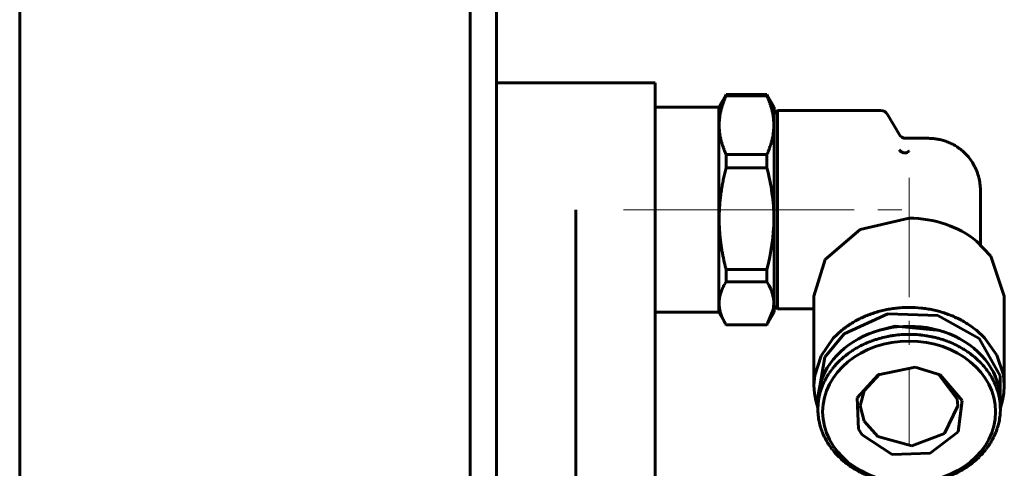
# Model space of a CAD drawing. Header units: millimetres. Extents: x -66 to 68, y -104 to 104.
# Tile 4 of 9: x -3 to 59, y 8 to 37. Entities that reach past the tile are written whole.
import ezdxf

# ---------------------------------------------------------------- set-up
doc = ezdxf.new("R2010")
doc.units = ezdxf.units.MM
doc.linetypes.add('K5LT_AXLED', pattern=[12, 7.5, -1.5, 1.5, -1.5])
doc.linetypes.add('K5LT_BASIC', pattern=[0])
doc.layers.add('Системный слой (1)', color=7, linetype='Continuous', true_color=0x6c6c6c)

# ---------------------------------------------------------------- blocks, each defined once
blk = doc.blocks.new('U0')
at = {"layer": 'Системный слой (1)', "color": 143, "linetype": 'K5LT_BASIC', "lineweight": 60, "true_color": 0x33acca}
for p, q in [((52.112, 17.409), (51.053, 17.137)), ((54.947, 17.137), (52.112, 17.409))]:
    blk.add_line(p, q, dxfattribs=at)
blk = doc.blocks.new('U1')
at = {"layer": 'Системный слой (1)', "color": 143, "linetype": 'K5LT_BASIC', "lineweight": 60, "true_color": 0x33acca}
for p, q in [((44.172, 19.977), (44.038, 20.216)), ((44.276, 19.756), (44.172, 19.977)), ((44.32, 19.645), (44.276, 19.756)), ((44.341, 19.59), (44.32, 19.645)), ((44.35, 19.562), (44.341, 19.59)), ((44.355, 19.548), (44.35, 19.562)), ((44.375, 19.485), (44.355, 19.548)), ((44.448, 19.163), (44.375, 19.485)), ((44.429, 18.45), (44.471, 18.861)), ((44.466, 19.002), (44.448, 19.163)), ((44.47, 18.921), (44.466, 19.002)), ((44.471, 18.881), (44.47, 18.921)), ((44.471, 18.861), (44.471, 18.881)), ((44.083, 17.577), (44.429, 18.45)), ((44.038, 17.502), (44.053, 17.527)), ((44.053, 17.527), (44.068, 17.552)), ((44.068, 17.552), (44.083, 17.577))]:
    blk.add_line(p, q, dxfattribs=at)
blk = doc.blocks.new('U2')
at = {"layer": 'Системный слой (1)', "color": 143, "linetype": 'K5LT_BASIC', "lineweight": 60, "true_color": 0x33acca}
for p, q in [((51.584, 16.754), (51.599, 16.757)), ((51.599, 16.757), (51.629, 16.763)), ((51.629, 16.763), (51.689, 16.775)), ((51.689, 16.775), (51.81, 16.797)), ((51.81, 16.797), (51.929, 16.816)), ((51.929, 16.816), (51.937, 16.818)), ((51.937, 16.818), (51.952, 16.82)), ((51.952, 16.82), (51.982, 16.824)), ((51.982, 16.824), (52.044, 16.833)), ((52.044, 16.833), (52.166, 16.849)), ((52.166, 16.849), (52.286, 16.862)), ((52.286, 16.862), (52.294, 16.863)), ((52.294, 16.863), (52.309, 16.865)), ((52.309, 16.865), (52.34, 16.868)), ((52.34, 16.868), (52.401, 16.873)), ((52.401, 16.873), (52.525, 16.883)), ((52.525, 16.883), (52.646, 16.89)), ((52.646, 16.89), (52.653, 16.89)), ((52.653, 16.89), (52.669, 16.891)), ((52.669, 16.891), (52.7, 16.892)), ((52.7, 16.892), (52.761, 16.895)), ((52.761, 16.895), (52.885, 16.898)), ((52.885, 16.898), (53, 16.899)), ((53, 16.899), (53.002, 16.899)), ((53.002, 16.899), (53.004, 16.899)), ((53.004, 16.899), (53.009, 16.899)), ((53.009, 16.899), (53.018, 16.899)), ((53.018, 16.899), (53.037, 16.899)), ((53.037, 16.899), (53.074, 16.898)), ((53.074, 16.898), (53.149, 16.897)), ((53.149, 16.897), (53.299, 16.892)), ((53.299, 16.892), (53.365, 16.889)), ((53.365, 16.889), (53.373, 16.889)), ((53.373, 16.889), (53.388, 16.888)), ((53.388, 16.888), (53.419, 16.886)), ((53.419, 16.886), (53.481, 16.882)), ((53.481, 16.882), (53.605, 16.873)), ((53.605, 16.873), (53.725, 16.861)), ((53.725, 16.861), (53.732, 16.86)), ((53.732, 16.86), (53.748, 16.859)), ((53.748, 16.859), (53.778, 16.855)), ((53.778, 16.855), (53.84, 16.848)), ((53.84, 16.848), (53.962, 16.832)), ((53.962, 16.832), (54.081, 16.815)), ((54.081, 16.815), (54.089, 16.814)), ((54.089, 16.814), (54.104, 16.811)), ((54.104, 16.811), (54.135, 16.806)), ((54.135, 16.806), (54.195, 16.796)), ((54.195, 16.796), (54.317, 16.774)), ((54.317, 16.774), (54.434, 16.75)), ((49.822, 16.114), (49.924, 16.168)), ((49.924, 16.168), (49.931, 16.172)), ((49.931, 16.172), (49.944, 16.178)), ((49.944, 16.178), (49.97, 16.192)), ((49.97, 16.192), (50.023, 16.218)), ((50.023, 16.218), (50.13, 16.27)), ((50.13, 16.27), (50.235, 16.319)), ((50.235, 16.319), (50.242, 16.322)), ((50.242, 16.322), (50.256, 16.328)), ((50.256, 16.328), (50.283, 16.34)), ((50.283, 16.34), (50.338, 16.364)), ((50.338, 16.364), (50.448, 16.41)), ((50.448, 16.41), (50.558, 16.453)), ((50.558, 16.453), (50.565, 16.455)), ((50.565, 16.455), (50.579, 16.461)), ((50.579, 16.461), (50.607, 16.471)), ((50.607, 16.471), (50.663, 16.492)), ((50.663, 16.492), (50.777, 16.533)), ((50.777, 16.533), (50.889, 16.57)), ((50.889, 16.57), (50.896, 16.572)), ((50.896, 16.572), (50.911, 16.577)), ((50.911, 16.577), (50.94, 16.586)), ((50.94, 16.586), (50.998, 16.604)), ((50.998, 16.604), (51.114, 16.638)), ((51.114, 16.638), (51.229, 16.67)), ((51.229, 16.67), (51.237, 16.672)), ((51.237, 16.672), (51.251, 16.676)), ((51.251, 16.676), (51.281, 16.683)), ((51.281, 16.683), (51.34, 16.698)), ((51.34, 16.698), (51.459, 16.727)), ((51.459, 16.727), (51.576, 16.752)), ((51.576, 16.752), (51.584, 16.754)), ((54.434, 16.75), (54.441, 16.748)), ((54.441, 16.748), (54.456, 16.745)), ((54.456, 16.745), (54.486, 16.739)), ((54.486, 16.739), (54.546, 16.725)), ((54.546, 16.725), (54.665, 16.697)), ((54.665, 16.697), (54.781, 16.667)), ((54.781, 16.667), (54.788, 16.665)), ((54.788, 16.665), (54.803, 16.661)), ((54.803, 16.661), (54.832, 16.653)), ((54.832, 16.653), (54.891, 16.637)), ((54.891, 16.637), (55.008, 16.602)), ((55.008, 16.602), (55.121, 16.567)), ((55.121, 16.567), (55.128, 16.564)), ((55.128, 16.564), (55.142, 16.56)), ((55.142, 16.56), (55.171, 16.55)), ((55.171, 16.55), (55.228, 16.531)), ((55.228, 16.531), (55.342, 16.49)), ((55.342, 16.49), (55.452, 16.449)), ((55.452, 16.449), (55.459, 16.446)), ((55.459, 16.446), (55.473, 16.441)), ((55.473, 16.441), (55.501, 16.43)), ((55.501, 16.43), (55.557, 16.408)), ((55.557, 16.408), (55.667, 16.361)), ((55.667, 16.361), (55.774, 16.314)), ((55.774, 16.314), (55.781, 16.311)), ((55.781, 16.311), (55.794, 16.305)), ((55.794, 16.305), (55.821, 16.293)), ((55.821, 16.293), (55.875, 16.268)), ((55.875, 16.268), (55.982, 16.216)), ((55.982, 16.216), (56.085, 16.164)), ((56.085, 16.164), (56.091, 16.16)), ((56.091, 16.16), (56.104, 16.153)), ((56.104, 16.153), (56.13, 16.14)), ((56.13, 16.14), (56.182, 16.112)), ((48.893, 15.485), (48.98, 15.557)), ((48.98, 15.557), (49.068, 15.626)), ((49.068, 15.626), (49.074, 15.63)), ((49.074, 15.63), (49.085, 15.639)), ((49.085, 15.639), (49.108, 15.656)), ((49.108, 15.656), (49.154, 15.69)), ((49.154, 15.69), (49.246, 15.757)), ((49.246, 15.757), (49.34, 15.821)), ((49.34, 15.821), (49.345, 15.825)), ((49.345, 15.825), (49.357, 15.833)), ((49.357, 15.833), (49.381, 15.849)), ((49.381, 15.849), (49.43, 15.881)), ((49.43, 15.881), (49.528, 15.943)), ((49.528, 15.943), (49.625, 16.002)), ((49.625, 16.002), (49.631, 16.006)), ((49.631, 16.006), (49.644, 16.013)), ((49.644, 16.013), (49.669, 16.028)), ((49.669, 16.028), (49.72, 16.057)), ((49.72, 16.057), (49.822, 16.114)), ((56.182, 16.112), (56.284, 16.055)), ((56.284, 16.055), (56.383, 15.997)), ((56.383, 15.997), (56.39, 15.993)), ((56.39, 15.993), (56.402, 15.986)), ((56.402, 15.986), (56.427, 15.971)), ((56.427, 15.971), (56.476, 15.94)), ((56.476, 15.94), (56.574, 15.878)), ((56.574, 15.878), (56.669, 15.816)), ((56.669, 15.816), (56.675, 15.811)), ((56.675, 15.811), (56.686, 15.803)), ((56.686, 15.803), (56.71, 15.787)), ((56.71, 15.787), (56.757, 15.754)), ((56.757, 15.754), (56.85, 15.687)), ((56.85, 15.687), (56.939, 15.62)), ((56.939, 15.62), (56.945, 15.615)), ((56.945, 15.615), (56.956, 15.607)), ((56.956, 15.607), (56.979, 15.589)), ((56.979, 15.589), (57.023, 15.554)), ((57.023, 15.554), (57.111, 15.482)), ((48.281, 14.88), (48.352, 14.961)), ((48.352, 14.961), (48.356, 14.966)), ((48.356, 14.966), (48.365, 14.976)), ((48.365, 14.976), (48.384, 14.997)), ((48.384, 14.997), (48.421, 15.037)), ((48.421, 15.037), (48.496, 15.117)), ((48.496, 15.117), (48.573, 15.195)), ((48.573, 15.195), (48.578, 15.2)), ((48.578, 15.2), (48.588, 15.209)), ((48.588, 15.209), (48.608, 15.229)), ((48.608, 15.229), (48.648, 15.267)), ((48.648, 15.267), (48.73, 15.343)), ((48.73, 15.343), (48.813, 15.417)), ((48.813, 15.417), (48.818, 15.421)), ((48.818, 15.421), (48.828, 15.43)), ((48.828, 15.43), (48.85, 15.449)), ((48.85, 15.449), (48.893, 15.485)), ((57.111, 15.482), (57.195, 15.41)), ((57.195, 15.41), (57.2, 15.406)), ((57.2, 15.406), (57.211, 15.396)), ((57.211, 15.396), (57.232, 15.378)), ((57.232, 15.378), (57.273, 15.34)), ((57.273, 15.34), (57.355, 15.264)), ((57.355, 15.264), (57.433, 15.188)), ((57.433, 15.188), (57.438, 15.183)), ((57.438, 15.183), (57.448, 15.173)), ((57.448, 15.173), (57.468, 15.154)), ((57.468, 15.154), (57.506, 15.114)), ((57.506, 15.114), (57.582, 15.034)), ((57.582, 15.034), (57.655, 14.954)), ((57.655, 14.954), (57.659, 14.949)), ((57.659, 14.949), (57.668, 14.939)), ((57.668, 14.939), (57.686, 14.918)), ((57.686, 14.918), (57.722, 14.877)), ((47.823, 14.238), (47.85, 14.284)), ((47.85, 14.284), (47.906, 14.374)), ((47.906, 14.374), (47.964, 14.462)), ((47.964, 14.462), (47.968, 14.467)), ((47.968, 14.467), (47.975, 14.479)), ((47.975, 14.479), (47.99, 14.501)), ((47.99, 14.501), (48.021, 14.544)), ((48.021, 14.544), (48.084, 14.632)), ((48.084, 14.632), (48.148, 14.717)), ((48.148, 14.717), (48.152, 14.722)), ((48.152, 14.722), (48.161, 14.732)), ((48.161, 14.732), (48.177, 14.754)), ((48.177, 14.754), (48.211, 14.796)), ((48.211, 14.796), (48.281, 14.88)), ((57.722, 14.877), (57.791, 14.793)), ((57.791, 14.793), (57.857, 14.709)), ((57.857, 14.709), (57.862, 14.704)), ((57.862, 14.704), (57.87, 14.693)), ((57.87, 14.693), (57.886, 14.672)), ((57.886, 14.672), (57.918, 14.629)), ((57.918, 14.629), (57.981, 14.541)), ((57.981, 14.541), (58.041, 14.454)), ((58.041, 14.454), (58.045, 14.449)), ((58.045, 14.449), (58.052, 14.438)), ((58.052, 14.438), (58.067, 14.415)), ((58.067, 14.415), (58.096, 14.371)), ((58.096, 14.371), (58.152, 14.281)), ((58.152, 14.281), (58.205, 14.191)), ((47.533, 13.649), (47.536, 13.655)), ((47.536, 13.655), (47.54, 13.667)), ((47.54, 13.667), (47.55, 13.69)), ((47.55, 13.69), (47.57, 13.738)), ((47.57, 13.738), (47.612, 13.833)), ((47.612, 13.833), (47.656, 13.927)), ((47.656, 13.927), (47.659, 13.933)), ((47.659, 13.933), (47.664, 13.944)), ((47.664, 13.944), (47.676, 13.968)), ((47.676, 13.968), (47.7, 14.015)), ((47.7, 14.015), (47.749, 14.107)), ((47.749, 14.107), (47.8, 14.198)), ((47.8, 14.198), (47.803, 14.204)), ((47.803, 14.204), (47.81, 14.215)), ((47.81, 14.215), (47.823, 14.238)), ((58.205, 14.191), (58.208, 14.185)), ((58.208, 14.185), (58.215, 14.173)), ((58.215, 14.173), (58.228, 14.15)), ((58.228, 14.15), (58.253, 14.104)), ((58.253, 14.104), (58.302, 14.012)), ((58.302, 14.012), (58.348, 13.919)), ((58.348, 13.919), (58.351, 13.913)), ((58.351, 13.913), (58.356, 13.901)), ((58.356, 13.901), (58.368, 13.878)), ((58.368, 13.878), (58.389, 13.83)), ((58.389, 13.83), (58.431, 13.735)), ((58.431, 13.735), (58.47, 13.64)), ((47.331, 12.977), (47.353, 13.076)), ((47.353, 13.076), (47.354, 13.082)), ((47.354, 13.082), (47.357, 13.094)), ((47.357, 13.094), (47.363, 13.119)), ((47.363, 13.119), (47.376, 13.168)), ((47.376, 13.168), (47.403, 13.267)), ((47.403, 13.267), (47.432, 13.364)), ((47.432, 13.364), (47.434, 13.371)), ((47.434, 13.371), (47.438, 13.383)), ((47.438, 13.383), (47.446, 13.407)), ((47.446, 13.407), (47.462, 13.456)), ((47.462, 13.456), (47.496, 13.553)), ((47.496, 13.553), (47.533, 13.649)), ((58.47, 13.64), (58.472, 13.634)), ((58.472, 13.634), (58.477, 13.622)), ((58.477, 13.622), (58.487, 13.598)), ((58.487, 13.598), (58.505, 13.55)), ((58.505, 13.55), (58.539, 13.453)), ((58.539, 13.453), (58.571, 13.356)), ((58.571, 13.356), (58.573, 13.35)), ((58.573, 13.35), (58.576, 13.338)), ((58.576, 13.338), (58.584, 13.313)), ((58.584, 13.313), (58.598, 13.264)), ((58.598, 13.264), (58.625, 13.165)), ((58.625, 13.165), (58.649, 13.067)), ((58.649, 13.067), (58.651, 13.061)), ((58.651, 13.061), (58.653, 13.049)), ((58.653, 13.049), (58.659, 13.024)), ((47.25, 12.189), (47.262, 12.489)), ((47.262, 12.495), (47.263, 12.507)), ((47.262, 12.489), (47.262, 12.495)), ((47.263, 12.507), (47.265, 12.531)), ((47.265, 12.531), (47.27, 12.58)), ((47.27, 12.58), (47.281, 12.678)), ((47.281, 12.678), (47.296, 12.783)), ((47.296, 12.783), (47.297, 12.79)), ((47.297, 12.79), (47.299, 12.802)), ((47.299, 12.802), (47.303, 12.827)), ((47.303, 12.827), (47.312, 12.877)), ((47.312, 12.877), (47.331, 12.977)), ((58.659, 13.024), (58.67, 12.974)), ((58.67, 12.974), (58.689, 12.874)), ((58.689, 12.874), (58.705, 12.775)), ((58.705, 12.775), (58.706, 12.769)), ((58.706, 12.769), (58.708, 12.756)), ((58.708, 12.756), (58.712, 12.731)), ((58.712, 12.731), (58.719, 12.681)), ((58.719, 12.681), (58.73, 12.58)), ((58.73, 12.58), (58.739, 12.48)), ((58.739, 12.48), (58.739, 12.474)), ((58.739, 12.474), (58.74, 12.461)), ((58.74, 12.461), (58.742, 12.436)), ((58.742, 12.436), (58.745, 12.386)), ((47.251, 12.092), (47.25, 12.189)), ((47.255, 11.992), (47.251, 12.092)), ((47.258, 11.941), (47.255, 11.992)), ((47.26, 11.916), (47.258, 11.941)), ((47.261, 11.903), (47.26, 11.916)), ((47.261, 11.897), (47.261, 11.903)), ((47.27, 11.797), (47.261, 11.897)), ((47.281, 11.697), (47.27, 11.797)), ((58.73, 11.797), (58.719, 11.699)), ((58.735, 11.846), (58.73, 11.797)), ((58.737, 11.87), (58.735, 11.846)), ((58.738, 11.883), (58.737, 11.87)), ((58.75, 12.189), (58.738, 11.889)), ((58.738, 11.889), (58.738, 11.883)), ((58.745, 12.386), (58.749, 12.285)), ((58.749, 12.285), (58.75, 12.189)), ((47.288, 11.646), (47.281, 11.697)), ((47.292, 11.621), (47.288, 11.646)), ((47.294, 11.609), (47.292, 11.621)), ((47.295, 11.603), (47.294, 11.609)), ((47.311, 11.503), (47.295, 11.603)), ((47.33, 11.403), (47.311, 11.503)), ((47.341, 11.354), (47.33, 11.403)), ((47.347, 11.329), (47.341, 11.354)), ((47.349, 11.316), (47.347, 11.329)), ((47.351, 11.31), (47.349, 11.316)), ((47.375, 11.212), (47.351, 11.31)), ((47.402, 11.113), (47.375, 11.212)), ((58.624, 11.209), (58.597, 11.11)), ((58.637, 11.258), (58.624, 11.209)), ((58.643, 11.283), (58.637, 11.258)), ((58.646, 11.295), (58.643, 11.283)), ((58.647, 11.302), (58.646, 11.295)), ((58.669, 11.4), (58.647, 11.302)), ((58.688, 11.5), (58.669, 11.4)), ((58.697, 11.55), (58.688, 11.5)), ((58.701, 11.575), (58.697, 11.55)), ((58.703, 11.588), (58.701, 11.575)), ((58.704, 11.594), (58.703, 11.588)), ((58.719, 11.699), (58.704, 11.594)), ((47.416, 11.064), (47.402, 11.113)), ((47.424, 11.04), (47.416, 11.064)), ((47.427, 11.027), (47.424, 11.04)), ((47.429, 11.021), (47.427, 11.027)), ((47.461, 10.925), (47.429, 11.021)), ((47.495, 10.827), (47.461, 10.925)), ((47.513, 10.779), (47.495, 10.827)), ((47.523, 10.755), (47.513, 10.779)), ((47.528, 10.743), (47.523, 10.755)), ((47.53, 10.737), (47.528, 10.743)), ((47.569, 10.642), (47.53, 10.737)), ((47.611, 10.547), (47.569, 10.642)), ((58.43, 10.639), (58.388, 10.544)), ((58.45, 10.687), (58.43, 10.639)), ((58.46, 10.711), (58.45, 10.687)), ((58.464, 10.723), (58.46, 10.711)), ((58.467, 10.729), (58.464, 10.723)), ((58.504, 10.824), (58.467, 10.729)), ((58.538, 10.921), (58.504, 10.824)), ((58.554, 10.97), (58.538, 10.921)), ((58.562, 10.995), (58.554, 10.97)), ((58.566, 11.007), (58.562, 10.995)), ((58.568, 11.013), (58.566, 11.007)), ((58.597, 11.11), (58.568, 11.013)), ((47.632, 10.5), (47.611, 10.547)), ((47.644, 10.476), (47.632, 10.5)), ((47.649, 10.464), (47.644, 10.476)), ((47.652, 10.459), (47.649, 10.464)), ((47.698, 10.366), (47.652, 10.459)), ((47.747, 10.273), (47.698, 10.366)), ((47.772, 10.227), (47.747, 10.273)), ((47.785, 10.204), (47.772, 10.227)), ((47.792, 10.193), (47.785, 10.204)), ((47.795, 10.187), (47.792, 10.193)), ((47.848, 10.097), (47.795, 10.187)), ((47.904, 10.007), (47.848, 10.097)), ((47.933, 9.962), (47.904, 10.007)), ((47.948, 9.94), (47.933, 9.962)), ((47.955, 9.929), (47.948, 9.94)), ((58.094, 10.004), (58.036, 9.915)), ((58.15, 10.094), (58.094, 10.004)), ((58.177, 10.139), (58.15, 10.094)), ((58.19, 10.162), (58.177, 10.139)), ((58.197, 10.173), (58.19, 10.162)), ((58.2, 10.179), (58.197, 10.173)), ((58.251, 10.27), (58.2, 10.179)), ((58.3, 10.363), (58.251, 10.27)), ((58.324, 10.409), (58.3, 10.363)), ((58.336, 10.433), (58.324, 10.409)), ((58.341, 10.445), (58.336, 10.433)), ((58.344, 10.45), (58.341, 10.445)), ((58.388, 10.544), (58.344, 10.45)), ((47.959, 9.923), (47.955, 9.929)), ((48.019, 9.836), (47.959, 9.923)), ((48.082, 9.749), (48.019, 9.836)), ((48.114, 9.706), (48.082, 9.749)), ((48.13, 9.684), (48.114, 9.706)), ((48.138, 9.674), (48.13, 9.684)), ((48.143, 9.668), (48.138, 9.674)), ((48.209, 9.584), (48.143, 9.668)), ((48.278, 9.501), (48.209, 9.584)), ((48.314, 9.459), (48.278, 9.501)), ((48.332, 9.439), (48.314, 9.459)), ((48.341, 9.428), (48.332, 9.439)), ((48.345, 9.423), (48.341, 9.428)), ((48.418, 9.343), (48.345, 9.423)), ((48.494, 9.263), (48.418, 9.343)), ((57.579, 9.34), (57.504, 9.26)), ((57.616, 9.381), (57.579, 9.34)), ((57.635, 9.401), (57.616, 9.381)), ((57.644, 9.411), (57.635, 9.401)), ((57.648, 9.416), (57.644, 9.411)), ((57.719, 9.498), (57.648, 9.416)), ((57.789, 9.581), (57.719, 9.498)), ((57.823, 9.624), (57.789, 9.581)), ((57.839, 9.645), (57.823, 9.624)), ((57.848, 9.656), (57.839, 9.645)), ((57.852, 9.661), (57.848, 9.656)), ((57.916, 9.746), (57.852, 9.661)), ((57.979, 9.833), (57.916, 9.746)), ((58.01, 9.877), (57.979, 9.833)), ((58.025, 9.899), (58.01, 9.877)), ((58.032, 9.91), (58.025, 9.899)), ((58.036, 9.915), (58.032, 9.91)), ((48.532, 9.224), (48.494, 9.263)), ((48.552, 9.204), (48.532, 9.224)), ((48.562, 9.194), (48.552, 9.204)), ((48.567, 9.189), (48.562, 9.194)), ((48.645, 9.113), (48.567, 9.189)), ((48.727, 9.037), (48.645, 9.113)), ((48.768, 9), (48.727, 9.037)), ((48.789, 8.981), (48.768, 9)), ((48.8, 8.972), (48.789, 8.981)), ((48.805, 8.967), (48.8, 8.972)), ((48.889, 8.895), (48.805, 8.967)), ((48.977, 8.823), (48.889, 8.895)), ((49.021, 8.788), (48.977, 8.823)), ((49.044, 8.771), (49.021, 8.788)), ((49.055, 8.762), (49.044, 8.771)), ((49.061, 8.758), (49.055, 8.762)), ((49.15, 8.69), (49.061, 8.758)), ((49.243, 8.623), (49.15, 8.69)), ((56.892, 8.722), (56.846, 8.688)), ((56.915, 8.739), (56.892, 8.722)), ((56.926, 8.747), (56.915, 8.739)), ((56.932, 8.752), (56.926, 8.747)), ((57.02, 8.821), (56.932, 8.752)), ((57.107, 8.892), (57.02, 8.821)), ((57.15, 8.929), (57.107, 8.892)), ((57.172, 8.947), (57.15, 8.929)), ((57.182, 8.956), (57.172, 8.947)), ((57.187, 8.961), (57.182, 8.956)), ((57.27, 9.034), (57.187, 8.961)), ((57.352, 9.11), (57.27, 9.034)), ((57.392, 9.149), (57.352, 9.11)), ((57.412, 9.168), (57.392, 9.149)), ((57.422, 9.178), (57.412, 9.168)), ((57.427, 9.183), (57.422, 9.178)), ((57.504, 9.26), (57.427, 9.183)), ((49.29, 8.59), (49.243, 8.623)), ((49.314, 8.574), (49.29, 8.59)), ((49.325, 8.566), (49.314, 8.574)), ((49.331, 8.562), (49.325, 8.566)), ((49.426, 8.499), (49.331, 8.562)), ((49.524, 8.437), (49.426, 8.499)), ((49.573, 8.407), (49.524, 8.437)), ((49.598, 8.391), (49.573, 8.407)), ((49.61, 8.384), (49.598, 8.391)), ((49.617, 8.38), (49.61, 8.384)), ((49.716, 8.323), (49.617, 8.38)), ((49.818, 8.266), (49.716, 8.323)), ((49.87, 8.238), (49.818, 8.266)), ((49.896, 8.224), (49.87, 8.238)), ((49.909, 8.217), (49.896, 8.224)), ((49.915, 8.214), (49.909, 8.217)), ((50.018, 8.161), (49.915, 8.214)), ((50.125, 8.11), (50.018, 8.161)), ((50.179, 8.084), (50.125, 8.11)), ((50.206, 8.072), (50.179, 8.084)), ((50.219, 8.066), (50.206, 8.072)), ((55.87, 8.107), (55.765, 8.059)), ((55.977, 8.159), (55.87, 8.107)), ((56.03, 8.185), (55.977, 8.159)), ((56.056, 8.199), (56.03, 8.185)), ((56.069, 8.206), (56.056, 8.199)), ((56.076, 8.209), (56.069, 8.206)), ((56.178, 8.263), (56.076, 8.209)), ((56.28, 8.32), (56.178, 8.263)), ((56.331, 8.349), (56.28, 8.32)), ((56.356, 8.364), (56.331, 8.349)), ((56.369, 8.371), (56.356, 8.364)), ((56.375, 8.375), (56.369, 8.371)), ((56.472, 8.434), (56.375, 8.375)), ((56.57, 8.497), (56.472, 8.434)), ((56.619, 8.528), (56.57, 8.497)), ((56.643, 8.544), (56.619, 8.528)), ((56.655, 8.552), (56.643, 8.544)), ((56.66, 8.556), (56.655, 8.552)), ((56.754, 8.621), (56.66, 8.556)), ((56.846, 8.688), (56.754, 8.621)), ((50.226, 8.063), (50.219, 8.066)), ((50.333, 8.016), (50.226, 8.063)), ((50.443, 7.97), (50.333, 8.016)), ((50.499, 7.947), (50.443, 7.97)), ((50.527, 7.936), (50.499, 7.947)), ((50.541, 7.931), (50.527, 7.936)), ((50.548, 7.928), (50.541, 7.931)), ((50.658, 7.887), (50.548, 7.928)), ((50.772, 7.847), (50.658, 7.887)), ((50.829, 7.827), (50.772, 7.847)), ((50.858, 7.818), (50.829, 7.827)), ((50.872, 7.813), (50.858, 7.818)), ((50.879, 7.811), (50.872, 7.813)), ((50.992, 7.775), (50.879, 7.811)), ((51.109, 7.741), (50.992, 7.775)), ((51.168, 7.724), (51.109, 7.741)), ((51.197, 7.716), (51.168, 7.724)), ((51.212, 7.712), (51.197, 7.716)), ((51.219, 7.71), (51.212, 7.712)), ((51.335, 7.68), (51.219, 7.71)), ((51.454, 7.652), (51.335, 7.68)), ((51.514, 7.639), (51.454, 7.652)), ((51.544, 7.632), (51.514, 7.639)), ((51.559, 7.629), (51.544, 7.632)), ((51.566, 7.627), (51.559, 7.629)), ((51.683, 7.604), (51.566, 7.627)), ((51.805, 7.581), (51.683, 7.604)), ((51.865, 7.571), (51.805, 7.581)), ((51.896, 7.566), (51.865, 7.571)), ((51.911, 7.564), (51.896, 7.566)), ((51.919, 7.563), (51.911, 7.564)), ((52.038, 7.545), (51.919, 7.563)), ((52.16, 7.529), (52.038, 7.545)), ((52.222, 7.522), (52.16, 7.529)), ((52.252, 7.519), (52.222, 7.522)), ((52.268, 7.517), (52.252, 7.519)), ((52.275, 7.516), (52.268, 7.517)), ((52.395, 7.505), (52.275, 7.516)), ((52.519, 7.495), (52.395, 7.505)), ((52.581, 7.491), (52.519, 7.495)), ((52.612, 7.489), (52.581, 7.491)), ((52.627, 7.488), (52.612, 7.489)), ((52.635, 7.488), (52.627, 7.488)), ((53, 7.479), (52.635, 7.488)), ((53.115, 7.479), (53, 7.479)), ((53.239, 7.483), (53.115, 7.479)), ((53.3, 7.485), (53.239, 7.483)), ((53.331, 7.486), (53.3, 7.485)), ((53.347, 7.487), (53.331, 7.486)), ((53.354, 7.488), (53.347, 7.487)), ((53.475, 7.495), (53.354, 7.488)), ((53.599, 7.504), (53.475, 7.495)), ((53.66, 7.51), (53.599, 7.504)), ((53.691, 7.513), (53.66, 7.51)), ((53.706, 7.514), (53.691, 7.513)), ((53.714, 7.515), (53.706, 7.514)), ((53.834, 7.528), (53.714, 7.515)), ((53.956, 7.544), (53.834, 7.528)), ((54.018, 7.553), (53.956, 7.544)), ((54.048, 7.557), (54.018, 7.553)), ((54.063, 7.56), (54.048, 7.557)), ((54.071, 7.561), (54.063, 7.56)), ((54.19, 7.58), (54.071, 7.561)), ((54.311, 7.603), (54.19, 7.58)), ((54.371, 7.614), (54.311, 7.603)), ((54.401, 7.621), (54.371, 7.614)), ((54.416, 7.624), (54.401, 7.621)), ((54.424, 7.625), (54.416, 7.624)), ((54.541, 7.651), (54.424, 7.625)), ((54.66, 7.679), (54.541, 7.651)), ((54.719, 7.694), (54.66, 7.679)), ((54.749, 7.702), (54.719, 7.694)), ((54.763, 7.705), (54.749, 7.702)), ((54.771, 7.707), (54.763, 7.705)), ((54.886, 7.739), (54.771, 7.707)), ((55.002, 7.773), (54.886, 7.739)), ((55.06, 7.791), (55.002, 7.773)), ((55.089, 7.8), (55.06, 7.791)), ((55.104, 7.805), (55.089, 7.8)), ((55.111, 7.807), (55.104, 7.805)), ((55.223, 7.845), (55.111, 7.807)), ((55.337, 7.885), (55.223, 7.845)), ((55.393, 7.906), (55.337, 7.885)), ((55.421, 7.917), (55.393, 7.906)), ((55.435, 7.922), (55.421, 7.917)), ((55.442, 7.925), (55.435, 7.922)), ((55.552, 7.968), (55.442, 7.925)), ((55.662, 8.014), (55.552, 7.968)), ((55.717, 8.038), (55.662, 8.014)), ((55.744, 8.05), (55.717, 8.038)), ((55.758, 8.056), (55.744, 8.05)), ((55.765, 8.059), (55.758, 8.056))]:
    blk.add_line(p, q, dxfattribs=at)
blk = doc.blocks.new('U3')
at = {"layer": 'Системный слой (1)', "color": 143, "linetype": 'K5LT_BASIC', "lineweight": 60, "true_color": 0x33acca}
for p, q in [((48.223, 16.654), (48.757, 17.155)), ((57.243, 17.155), (57.743, 16.69)), ((47.446, 15.54), (48.223, 16.654)), ((57.743, 16.69), (58.533, 15.582)), ((47.048, 14.299), (47.446, 15.54)), ((58.533, 15.582), (58.945, 14.344)), ((47, 13.68), (47.048, 14.299)), ((58.945, 14.344), (59, 13.68)), ((47.028, 13.206), (47, 13.68)), ((59, 13.68), (58.972, 13.206)), ((47.112, 12.737), (47.028, 13.206)), ((58.972, 13.206), (58.888, 12.737)), ((47.25, 12.276), (47.112, 12.737)), ((58.888, 12.737), (58.75, 12.276))]:
    blk.add_line(p, q, dxfattribs=at)
blk = doc.blocks.new('U4')
at = {"layer": 'Системный слой (1)', "color": 143, "linetype": 'K5LT_BASIC', "lineweight": 60, "true_color": 0x33acca}
for p, q in [((50.159, 13.353), (51.159, 14.406)), ((54.841, 14.406), (56.029, 12.821)), ((56.029, 12.821), (56.075, 12.389)), ((56.075, 12.389), (55.237, 10.661)), ((51.023, 10.46), (50.159, 11.425)), ((55.237, 10.661), (53.179, 9.875)), ((53.179, 9.875), (51.023, 10.46))]:
    blk.add_line(p, q, dxfattribs=at)
blk = doc.blocks.new('U5')
at = {"layer": 'Системный слой (1)', "color": 143, "linetype": 'K5LT_BASIC', "lineweight": 60, "true_color": 0x33acca}
for p, q in [((53, 24.216), (49.908, 23.513)), ((49.908, 23.513), (47.7, 21.605)), ((58.142, 21.834), (57.243, 22.776)), ((59, 19.301), (58.142, 21.834)), ((47.7, 21.605), (47, 19.301))]:
    blk.add_line(p, q, dxfattribs=at)
blk = doc.blocks.new('U6')
at = {"layer": 'Системный слой (1)', "color": 143, "linetype": 'K5LT_BASIC', "lineweight": 60, "true_color": 0x33acca}
for p, q in [((49.925, 12.389), (50.159, 13.353)), ((50.159, 11.425), (49.925, 12.389))]:
    blk.add_line(p, q, dxfattribs=at)
blk = doc.blocks.new('U7')
at = {"layer": 'Системный слой (1)', "color": 143, "linetype": 'K5LT_BASIC', "lineweight": 60, "true_color": 0x33acca}
for p, q in [((41.271, 19.862), (41.27, 19.859)), ((41.272, 19.864), (41.271, 19.862)), ((41.289, 19.899), (41.272, 19.864)), ((41.298, 19.918), (41.289, 19.899)), ((41.303, 19.928), (41.298, 19.918)), ((41.305, 19.933), (41.303, 19.928)), ((41.307, 19.935), (41.305, 19.933)), ((41.328, 19.978), (41.307, 19.935)), ((41.355, 20.028), (41.328, 19.978)), ((41.368, 20.053), (41.355, 20.028)), ((41.375, 20.066), (41.368, 20.053)), ((41.379, 20.072), (41.375, 20.066)), ((41.38, 20.075), (41.379, 20.072)), ((41.462, 20.216), (41.38, 20.075)), ((41.066, 19.246), (41.063, 19.231)), ((41.067, 19.254), (41.066, 19.246)), ((41.068, 19.257), (41.067, 19.254)), ((41.073, 19.28), (41.068, 19.259)), ((41.068, 19.259), (41.068, 19.257)), ((41.079, 19.31), (41.073, 19.28)), ((41.083, 19.325), (41.079, 19.31)), ((41.084, 19.333), (41.083, 19.325)), ((41.085, 19.336), (41.084, 19.333)), ((41.086, 19.338), (41.085, 19.336)), ((41.091, 19.359), (41.086, 19.338)), ((41.098, 19.389), (41.091, 19.359)), ((41.102, 19.404), (41.098, 19.389)), ((41.104, 19.411), (41.102, 19.404)), ((41.105, 19.415), (41.104, 19.411)), ((41.111, 19.437), (41.105, 19.416)), ((41.105, 19.416), (41.105, 19.415)), ((41.119, 19.466), (41.111, 19.437)), ((41.124, 19.481), (41.119, 19.466)), ((41.126, 19.488), (41.124, 19.481)), ((41.127, 19.491), (41.126, 19.488)), ((41.128, 19.493), (41.127, 19.491)), ((41.134, 19.513), (41.128, 19.493)), ((41.143, 19.542), (41.134, 19.513)), ((41.148, 19.557), (41.143, 19.542)), ((41.15, 19.564), (41.148, 19.557)), ((41.152, 19.568), (41.15, 19.564)), ((41.159, 19.588), (41.152, 19.569)), ((41.152, 19.569), (41.152, 19.568)), ((41.169, 19.617), (41.159, 19.588)), ((41.174, 19.632), (41.169, 19.617)), ((41.177, 19.639), (41.174, 19.632)), ((41.178, 19.642), (41.177, 19.639)), ((41.179, 19.644), (41.178, 19.642)), ((41.186, 19.663), (41.179, 19.644)), ((41.197, 19.692), (41.186, 19.663)), ((41.203, 19.706), (41.197, 19.692)), ((41.206, 19.713), (41.203, 19.706)), ((41.207, 19.716), (41.206, 19.713)), ((41.208, 19.718), (41.207, 19.716)), ((41.216, 19.737), (41.208, 19.718)), ((41.228, 19.765), (41.216, 19.737)), ((41.234, 19.779), (41.228, 19.765)), ((41.237, 19.786), (41.234, 19.779)), ((41.238, 19.79), (41.237, 19.786)), ((41.239, 19.791), (41.238, 19.79)), ((41.247, 19.809), (41.239, 19.791)), ((41.26, 19.838), (41.247, 19.809)), ((41.266, 19.852), (41.26, 19.838)), ((41.27, 19.859), (41.266, 19.852)), ((41.03, 18.921), (41.029, 18.906)), ((41.029, 18.906), (41.029, 18.876)), ((41.029, 18.876), (41.029, 18.859)), ((41.029, 18.859), (41.029, 18.858)), ((41.029, 18.858), (41.029, 18.855)), ((41.029, 18.855), (41.029, 18.852)), ((41.029, 18.852), (41.029, 18.851)), ((41.029, 18.851), (41.029, 18.849)), ((41.029, 18.849), (41.029, 18.844)), ((41.029, 18.844), (41.029, 18.835)), ((41.029, 18.835), (41.029, 18.816)), ((41.029, 18.816), (41.03, 18.779)), ((41.031, 18.957), (41.03, 18.934)), ((41.03, 18.934), (41.03, 18.933)), ((41.03, 18.933), (41.03, 18.929)), ((41.03, 18.929), (41.03, 18.921)), ((41.03, 18.779), (41.031, 18.77)), ((41.033, 18.988), (41.031, 18.957)), ((41.031, 18.77), (41.031, 18.768)), ((41.031, 18.768), (41.031, 18.765)), ((41.031, 18.765), (41.031, 18.757)), ((41.031, 18.757), (41.032, 18.742)), ((41.032, 18.742), (41.034, 18.711)), ((41.034, 19.003), (41.033, 18.988)), ((41.035, 19.011), (41.034, 19.003)), ((41.034, 18.711), (41.036, 18.689)), ((41.037, 19.039), (41.035, 19.017)), ((41.035, 19.017), (41.035, 19.015)), ((41.035, 19.015), (41.035, 19.011)), ((41.036, 18.689), (41.036, 18.688)), ((41.036, 18.688), (41.036, 18.684)), ((41.036, 18.684), (41.037, 18.676)), ((41.04, 19.069), (41.037, 19.039)), ((41.037, 18.676), (41.039, 18.661)), ((41.039, 18.661), (41.042, 18.631)), ((41.042, 19.085), (41.04, 19.069)), ((41.043, 19.096), (41.042, 19.092)), ((41.042, 19.092), (41.042, 19.085)), ((41.042, 18.631), (41.044, 18.609)), ((41.046, 19.12), (41.043, 19.098)), ((41.043, 19.098), (41.043, 19.096)), ((41.05, 19.151), (41.046, 19.12)), ((41.052, 19.166), (41.05, 19.151)), ((41.053, 19.173), (41.052, 19.166)), ((41.054, 19.177), (41.053, 19.173)), ((41.058, 19.201), (41.054, 19.179)), ((41.054, 19.179), (41.054, 19.177)), ((41.063, 19.231), (41.058, 19.201)), ((41.044, 18.609), (41.045, 18.607)), ((41.045, 18.607), (41.045, 18.604)), ((41.045, 18.604), (41.046, 18.596)), ((41.046, 18.596), (41.048, 18.581)), ((41.048, 18.581), (41.052, 18.551)), ((41.052, 18.551), (41.056, 18.53)), ((41.056, 18.53), (41.056, 18.528)), ((41.056, 18.528), (41.057, 18.525)), ((41.057, 18.525), (41.058, 18.517)), ((41.058, 18.517), (41.06, 18.502)), ((41.06, 18.502), (41.066, 18.473)), ((41.066, 18.473), (41.07, 18.452)), ((41.07, 18.452), (41.07, 18.451)), ((41.07, 18.451), (41.071, 18.447)), ((41.071, 18.447), (41.072, 18.44)), ((41.072, 18.44), (41.075, 18.425)), ((41.075, 18.425), (41.082, 18.396)), ((41.082, 18.396), (41.086, 18.377)), ((41.086, 18.377), (41.087, 18.375)), ((41.087, 18.375), (41.088, 18.371)), ((41.088, 18.371), (41.089, 18.364)), ((41.089, 18.364), (41.093, 18.35)), ((41.093, 18.35), (41.1, 18.321)), ((41.1, 18.321), (41.105, 18.302)), ((41.105, 18.302), (41.106, 18.301)), ((41.106, 18.301), (41.107, 18.297)), ((41.107, 18.297), (41.108, 18.29)), ((41.108, 18.29), (41.112, 18.276)), ((41.112, 18.276), (41.12, 18.248)), ((41.12, 18.248), (41.126, 18.231)), ((41.126, 18.231), (41.126, 18.23)), ((41.126, 18.23), (41.127, 18.226)), ((41.127, 18.226), (41.129, 18.22)), ((41.129, 18.22), (41.133, 18.206)), ((41.133, 18.206), (41.142, 18.179)), ((41.142, 18.179), (41.148, 18.163)), ((41.148, 18.163), (41.148, 18.161)), ((41.148, 18.161), (41.149, 18.158)), ((41.149, 18.158), (41.151, 18.151)), ((41.151, 18.151), (41.156, 18.138)), ((41.156, 18.138), (41.165, 18.112)), ((41.165, 18.112), (41.17, 18.098)), ((41.17, 18.098), (41.171, 18.096)), ((41.171, 18.096), (41.172, 18.093)), ((41.172, 18.093), (41.174, 18.087)), ((41.174, 18.087), (41.179, 18.074)), ((41.179, 18.074), (41.189, 18.049)), ((41.189, 18.049), (41.194, 18.035)), ((41.194, 18.035), (41.195, 18.033)), ((41.195, 18.033), (41.196, 18.03)), ((41.196, 18.03), (41.198, 18.024)), ((41.198, 18.024), (41.203, 18.012)), ((41.203, 18.012), (41.213, 17.988)), ((41.213, 17.988), (41.218, 17.976)), ((41.218, 17.976), (41.219, 17.974)), ((41.219, 17.974), (41.22, 17.972)), ((41.22, 17.972), (41.222, 17.966)), ((41.222, 17.966), (41.227, 17.954)), ((41.227, 17.954), (41.237, 17.931)), ((41.237, 17.931), (41.242, 17.92)), ((41.242, 17.92), (41.243, 17.918)), ((41.243, 17.918), (41.244, 17.915)), ((41.244, 17.915), (41.247, 17.91)), ((41.247, 17.91), (41.252, 17.899)), ((41.252, 17.899), (41.262, 17.876)), ((41.262, 17.876), (41.266, 17.867)), ((41.266, 17.867), (41.267, 17.865)), ((41.267, 17.865), (41.268, 17.862)), ((41.268, 17.862), (41.271, 17.857)), ((41.271, 17.857), (41.276, 17.846)), ((41.276, 17.846), (41.286, 17.824)), ((41.286, 17.824), (41.291, 17.814)), ((41.291, 17.814), (41.292, 17.813)), ((41.292, 17.813), (41.293, 17.81)), ((41.293, 17.81), (41.296, 17.805)), ((41.296, 17.805), (41.301, 17.794)), ((41.301, 17.794), (41.312, 17.773)), ((41.312, 17.773), (41.316, 17.765)), ((41.316, 17.765), (41.316, 17.763)), ((41.316, 17.763), (41.318, 17.761)), ((41.318, 17.761), (41.32, 17.756)), ((41.32, 17.756), (41.326, 17.745)), ((41.326, 17.745), (41.336, 17.725)), ((41.336, 17.725), (41.34, 17.717)), ((41.34, 17.717), (41.341, 17.716)), ((41.341, 17.716), (41.342, 17.713)), ((41.342, 17.713), (41.345, 17.708)), ((41.345, 17.708), (41.35, 17.698)), ((41.35, 17.698), (41.361, 17.678)), ((41.361, 17.678), (41.365, 17.671)), ((41.365, 17.671), (41.366, 17.669)), ((41.366, 17.669), (41.368, 17.666)), ((41.368, 17.666), (41.371, 17.659)), ((41.371, 17.659), (41.379, 17.645)), ((41.379, 17.645), (41.394, 17.618)), ((41.394, 17.618), (41.417, 17.578)), ((41.417, 17.578), (41.432, 17.552)), ((41.432, 17.552), (41.447, 17.527)), ((41.447, 17.527), (41.462, 17.502))]:
    blk.add_line(p, q, dxfattribs=at)
blk = doc.blocks.new('U8')
at = {"layer": 'Системный слой (1)', "color": 143, "linetype": 'K5LT_BASIC', "lineweight": 60, "true_color": 0x33acca}
for p, q in [((49.727, 12.909), (51.048, 14.347)), ((51.048, 14.347), (53.388, 14.825)), ((53.388, 14.825), (54.952, 14.347)), ((54.952, 14.347), (56.338, 12.73)), ((49.813, 10.935), (49.727, 12.909)), ((56.338, 12.73), (56.093, 10.765)), ((50.042, 10.562), (49.813, 10.935)), ((51.928, 9.33), (50.042, 10.562)), ((56.093, 10.765), (54.337, 9.411)), ((54.337, 9.411), (51.928, 9.33))]:
    blk.add_line(p, q, dxfattribs=at)
blk = doc.blocks.new('U9')
at = {"layer": 'Системный слой (1)', "color": 143, "linetype": 'K5LT_BASIC', "lineweight": 60, "true_color": 0x33acca}
for p, q in [((48.899, 16.925), (51.651, 18.186)), ((51.651, 18.186), (54.803, 18.081)), ((54.803, 18.081), (57.421, 16.641)), ((47.686, 15.469), (48.899, 16.925)), ((57.421, 16.641), (58.732, 14.291)), ((47.255, 12.91), (47.686, 15.469)), ((58.732, 14.291), (58.745, 12.91))]:
    blk.add_line(p, q, dxfattribs=at)

msp = doc.modelspace()

# ---------------------------------------------------------------- linework, layer by layer
at = {"layer": 'Системный слой (1)', "color": 143, "linetype": 'K5LT_BASIC', "lineweight": 60, "true_color": 0x33acca}
for p, q in [((27, 69.25), (27, -3.75)), ((-3.062, 67.75), (-3.062, -2.25)), ((25.327, 67.75), (25.327, -2.25)), ((27, 32.75), (37, 32.75)), ((37, 32.75), (37, 21.006)), ((41, 31.2), (41.417, 31.923)), ((41.462, 31.916), (41.462, 31.998)), ((41.462, 31.998), (44.038, 31.998)), ((44.038, 31.916), (41.462, 31.916)), ((44.038, 31.916), (44.038, 31.998)), ((44.5, 31.2), (44.082, 31.924)), ((41, 31.2), (37, 31.2)), ((41, 18.3), (41, 31.2)), ((44.5, 18.3), (44.5, 31.2)), ((44.5, 30.8), (44.7, 31)), ((44.7, 31), (51.211, 31)), ((44.7, 31), (44.7, 29.144)), ((52.366, 29.5), (51.644, 30.75)), ((54.147, 29.25), (52.799, 29.25)), ((54.147, 29.25), (54.147, 29.25)), ((54.147, 29.25), (54.147, 29.25)), ((44.7, 29.144), (44.7, 18.5)), ((41.462, 28.233), (44.038, 28.233)), ((41.462, 27.383), (41.462, 28.233)), ((44.038, 27.383), (44.038, 28.233)), ((44.038, 27.383), (41.462, 27.383)), ((57.5, 25.897), (57.5, 22.552)), ((32, 24.75), (32, -8.5)), ((37, 21.006), (37, -3.152)), ((41.462, 20.216), (41.462, 20.984)), ((41.462, 20.984), (44.038, 20.984)), ((44.038, 20.216), (44.038, 20.984)), ((44.038, 20.216), (41.462, 20.216)), ((47, 13.68), (47, 19.301)), ((59, 13.68), (59, 19.301)), ((44.5, 18.7), (44.7, 18.5)), ((41, 18.3), (37, 18.3)), ((41, 18.3), (41.417, 17.577)), ((44.5, 18.3), (44.082, 17.576)), ((44.7, 18.5), (47, 18.5)), ((41.462, 17.502), (44.038, 17.502)), ((47.25, 12.189), (47.25, 12.705)), ((58.75, 12.189), (58.75, 12.705))]:
    msp.add_line(p, q, dxfattribs=at)
at = {"layer": 'Системный слой (1)', "color": 30, "linetype": 'K5LT_AXLED', "lineweight": 18, "true_color": 0xff8000}
for p, q in [((53, 26.75), (53, 10.017)), ((35, 24.75), (43.462, 24.75)), ((42.038, 24.75), (53.211, 24.75))]:
    msp.add_line(p, q, dxfattribs=at)
at = {"layer": 'Системный слой (1)', "color": 143, "linetype": 'K5LT_BASIC', "lineweight": 60, "true_color": 0x33acca}
for centre, start, end in [((51.211, 30.5), 29.99988, 90), ((52.799, 29.75), 210.00002, 270)]:
    msp.add_arc(centre, 0.5, start, end, dxfattribs=at)
for centre, major_axis, start_param, end_param in [((53, 19.301), (6, 0), 0.785398, 1.570796), ((53, 12.705), (5.75, 0), 0, 3.141593)]:
    msp.add_ellipse(centre, major_axis=major_axis, ratio=0.819152, start_param=start_param, end_param=end_param, dxfattribs=at)
msp.add_ellipse((53, 12.017), major_axis=(5.45, 0), ratio=0.819152, dxfattribs=at)
for points, knots in [([(41.462, 31.916), (41.442, 31.873), (41.417, 31.814), (41.379, 31.724), (41.347, 31.643), (41.309, 31.542), (41.278, 31.455), (41.252, 31.381), (41.233, 31.322), (41.214, 31.261), (41.195, 31.197), (41.176, 31.13), (41.158, 31.061), (41.14, 30.99), (41.123, 30.916), (41.107, 30.839), (41.091, 30.759), (41.075, 30.665), (41.06, 30.558), (41.046, 30.436), (41.037, 30.322), (41.031, 30.216), (41.029, 30.136), (41.029, 30.07), (41.029, 30.004), (41.032, 29.918), (41.037, 29.817), (41.046, 29.717), (41.057, 29.616), (41.07, 29.517), (41.086, 29.419), (41.104, 29.322), (41.124, 29.227), (41.146, 29.135), (41.169, 29.045), (41.194, 28.957), (41.219, 28.87), (41.246, 28.786), (41.275, 28.703), (41.304, 28.621), (41.333, 28.542), (41.364, 28.463), (41.406, 28.36), (41.439, 28.283), (41.462, 28.233)], [0, 0, 0, 0, 0.036138, 0.048771, 0.074947, 0.102648, 0.131665, 0.146998, 0.163188, 0.179718, 0.197179, 0.215248, 0.234185, 0.253371, 0.273443, 0.294137, 0.315901, 0.33817, 0.369937, 0.402622, 0.436148, 0.46201, 0.488252, 0.499994, 0.514968, 0.541883, 0.568993, 0.596101, 0.623058, 0.649907, 0.676392, 0.702555, 0.728034, 0.753135, 0.777472, 0.801454, 0.824859, 0.848073, 0.870708, 0.892979, 0.914789, 0.936467, 0.957822, 1, 1, 1, 1]), ([(44.038, 28.233), (44.058, 28.276), (44.083, 28.335), (44.121, 28.426), (44.153, 28.507), (44.192, 28.608), (44.223, 28.696), (44.248, 28.77), (44.267, 28.828), (44.286, 28.89), (44.305, 28.954), (44.324, 29.021), (44.343, 29.09), (44.36, 29.161), (44.378, 29.235), (44.394, 29.313), (44.409, 29.393), (44.425, 29.486), (44.441, 29.595), (44.455, 29.716), (44.464, 29.831), (44.469, 29.936), (44.471, 30.015), (44.471, 30.08), (44.471, 30.137), (44.469, 30.19), (44.467, 30.257), (44.462, 30.335), (44.454, 30.435), (44.445, 30.519), (44.436, 30.585), (44.427, 30.651), (44.413, 30.733), (44.395, 30.83), (44.375, 30.924), (44.354, 31.016), (44.33, 31.106), (44.306, 31.194), (44.28, 31.281), (44.253, 31.365), (44.225, 31.448), (44.196, 31.529), (44.166, 31.608), (44.125, 31.712), (44.083, 31.815), (44.049, 31.891), (44.038, 31.916)], [0, 0, 0, 0, 0.036243, 0.048913, 0.075166, 0.102949, 0.132049, 0.147424, 0.163652, 0.18022, 0.197713, 0.215813, 0.234776, 0.253989, 0.274084, 0.2948, 0.31658, 0.338862, 0.370649, 0.403943, 0.436911, 0.46279, 0.489047, 0.499994, 0.515779, 0.534262, 0.542709, 0.569824, 0.59693, 0.623877, 0.637062, 0.650717, 0.677184, 0.703322, 0.728766, 0.753827, 0.778114, 0.802041, 0.825388, 0.848544, 0.87112, 0.893326, 0.915067, 0.936676, 0.979065, 1, 1, 1, 1]), ([(57.5, 25.897), (57.5, 26.03), (57.493, 26.166), (57.464, 26.43), (57.443, 26.559), (57.387, 26.811), (57.353, 26.934), (57.27, 27.173), (57.223, 27.289), (57.117, 27.511), (57.059, 27.618), (56.931, 27.823), (56.862, 27.921), (56.716, 28.106), (56.639, 28.194), (56.476, 28.359), (56.391, 28.436), (56.216, 28.579), (56.125, 28.645), (55.941, 28.766), (55.846, 28.821), (55.652, 28.921), (55.555, 28.965), (55.358, 29.044), (55.258, 29.078), (55.062, 29.136), (54.964, 29.16), (54.787, 29.196), (54.708, 29.209), (54.573, 29.226), (54.517, 29.232), (54.406, 29.242), (54.351, 29.245), (54.246, 29.249), (54.196, 29.25), (54.147, 29.25)], [0, 0, 0, 0, 1.802252, 1.802252, 3.552166, 3.552166, 5.265773, 5.265773, 6.93861, 6.93861, 8.578896, 8.578896, 10.18474, 10.18474, 11.761462, 11.761462, 13.315635, 13.315635, 14.82394, 14.82394, 16.318444, 16.318444, 17.788827, 17.788827, 19.231044, 19.231044, 20.621287, 20.621287, 21.740596, 21.740596, 22.522458, 22.522458, 23.298058, 23.298058, 23.997414, 23.997414, 23.997414, 23.997414]), ([(52.366, 28.528), (52.382, 28.505), (52.419, 28.464), (52.485, 28.412), (52.562, 28.371), (52.647, 28.341), (52.729, 28.327), (52.779, 28.324), (52.799, 28.324)], [0, 0, 0, 0, 0.189767, 0.355823, 0.521108, 0.716965, 0.884242, 1, 1, 1, 1]), ([(52.799, 28.324), (52.802, 28.324), (52.804, 28.324), (52.807, 28.324), (52.81, 28.325), (52.813, 28.326), (52.815, 28.327), (52.817, 28.328), (52.818, 28.329), (52.82, 28.33)], [0, 0, 0, 0, 0.328028, 0.328028, 0.328028, 0.749984, 0.749984, 0.749984, 1, 1, 1, 1]), ([(41.462, 27.383), (41.448, 27.328), (41.42, 27.219), (41.367, 26.999), (41.318, 26.777), (41.272, 26.553), (41.239, 26.383), (41.208, 26.21), (41.179, 26.036), (41.152, 25.859), (41.127, 25.68), (41.105, 25.499), (41.085, 25.315), (41.068, 25.128), (41.054, 24.94), (41.043, 24.749), (41.035, 24.557), (41.03, 24.364), (41.028, 24.17), (41.03, 23.978), (41.035, 23.787), (41.044, 23.598), (41.055, 23.412), (41.069, 23.229), (41.085, 23.05), (41.104, 22.876), (41.125, 22.708), (41.147, 22.547), (41.169, 22.392), (41.193, 22.246), (41.217, 22.106), (41.241, 21.973), (41.266, 21.846), (41.29, 21.725), (41.315, 21.607), (41.339, 21.495), (41.371, 21.353), (41.412, 21.183), (41.445, 21.05), (41.462, 20.984)], [0, 0, 0, 0, 0.026013, 0.052087, 0.104633, 0.131186, 0.15812, 0.185282, 0.212804, 0.240497, 0.268623, 0.297012, 0.325847, 0.354913, 0.384382, 0.414019, 0.443868, 0.473843, 0.503779, 0.53355, 0.562917, 0.592097, 0.620787, 0.649098, 0.676651, 0.703812, 0.729815, 0.755023, 0.778824, 0.802029, 0.823727, 0.844523, 0.864135, 0.883451, 0.901845, 0.91962, 0.936464, 0.968939, 1, 1, 1, 1]), ([(44.038, 20.984), (44.308, 22.034), (44.47, 23.095), (44.472, 24.711), (44.432, 25.256), (44.282, 26.327), (44.173, 26.857), (44.038, 27.383)], [0, 0, 0, 0, 0.5, 0.5, 0.75, 0.75, 1, 1, 1, 1]), ([(48.757, 17.155), (48.935, 17.301), (49.218, 17.506), (49.625, 17.748), (49.944, 17.913), (50.275, 18.062), (50.616, 18.194), (50.967, 18.307), (51.325, 18.403), (51.691, 18.48), (52.061, 18.538), (52.498, 18.583), (52.812, 18.595), (53, 18.595), (53.251, 18.595), (53.628, 18.575), (54.125, 18.511), (54.493, 18.444), (54.856, 18.357), (55.211, 18.253), (55.557, 18.13), (55.893, 17.99), (56.326, 17.78), (56.784, 17.507), (57.11, 17.264), (57.243, 17.155)], [0, 0, 0, 0, 2.240357, 3.360535, 4.480713, 5.600891, 6.72107, 7.841248, 8.961426, 10.081604, 11.201783, 12.321961, 14, 14, 14, 16.080331, 17.120497, 18.160662, 19.200828, 20.240993, 21.281159, 22.321324, 23.36149, 25.441821, 27, 27, 27, 27])]:
    msp.add_open_spline(points, degree=3, knots=knots, dxfattribs=at)
for points in [[(41.417, 31.922), (41.432, 31.948), (41.447, 31.973), (41.462, 31.998)], [(44.038, 31.998), (44.053, 31.973), (44.068, 31.948), (44.083, 31.923)]]:
    msp.add_open_spline(points, degree=3, dxfattribs=at)
msp.add_rational_spline([(53, 28.436), (52.94, 28.402), (52.88, 28.366), (52.82, 28.33)], [1, 0.99986590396, 0.99986590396, 1], degree=3, dxfattribs=at)

# ---------------------------------------------------------------- block references
at = {"layer": 'Системный слой (1)'}
for name in ['U5', 'U7', 'U1', 'U9', 'U0', 'U3', 'U2', 'U8', 'U4', 'U6']:
    msp.add_blockref(name, (0, 0), dxfattribs=at)

doc.saveas('drawing.dxf')
